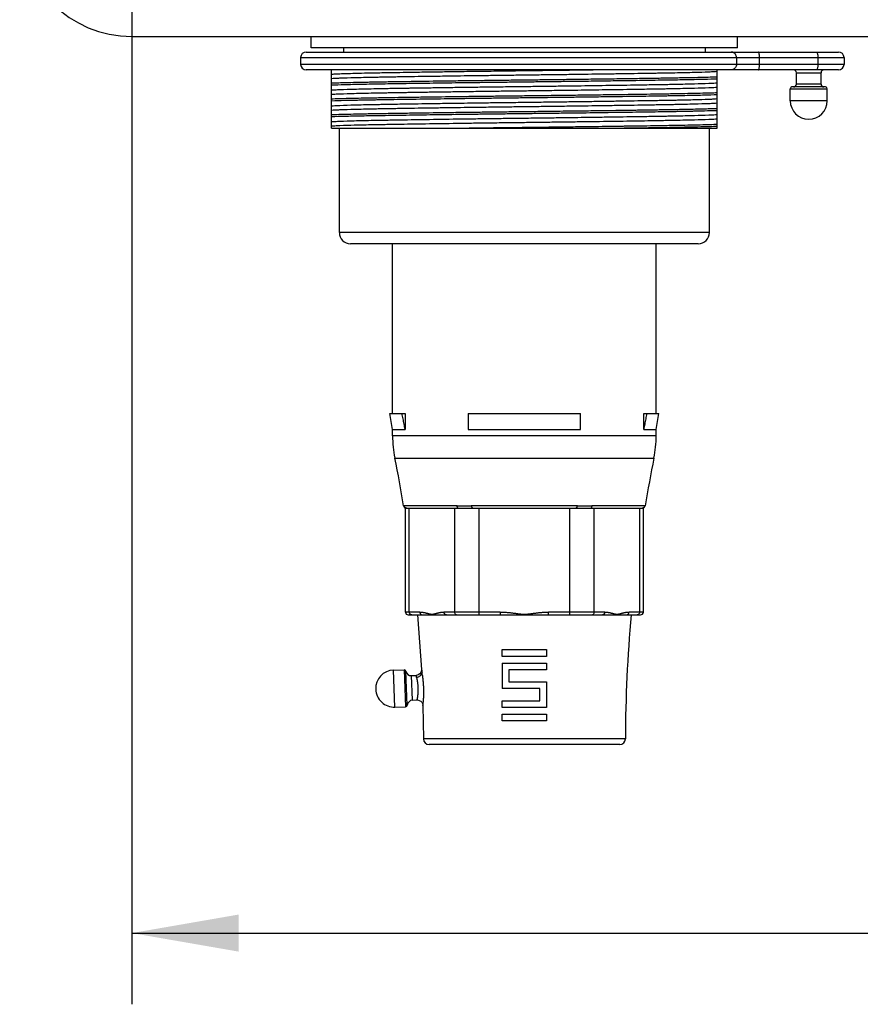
# Model space of a CAD drawing. Header units: inches. Extents: x 0 to 34, y 0 to 22.
# Tile 29 of 40: x 18.6 to 20, y 12 to 13.8. Entities that reach past the tile are written whole.
import ezdxf

# ---------------------------------------------------------------- set-up
doc = ezdxf.new("R2010")
doc.units = ezdxf.units.IN
doc.header["$LTSCALE"] = 1.87
doc.header["$MEASUREMENT"] = 0
doc.layers.get('0').update_dxf_attribs({"linetype": 'CONTINUOUS'})
doc.layers.add('DIMENSIONS', color=7, linetype='CONTINUOUS')
doc.styles.get("Standard").update_dxf_attribs({"font": 'txt', "width": 0.8})
doc.dimstyles.new('DIMSTYLE_1', dxfattribs={"dimtxt": 0.125, "dimasz": 0.1875, "dimexe": 0.18, "dimexo": 0.0625, "dimgap": 0.09, "dimtad": 0, "dimtih": 1, "dimtoh": 1, "dimdec": 3, "dimlfac": 2, "dimzin": 4, "dimdsep": 46, "dimtxsty": 'STANDARD', "dimblk": '_FILLED', "dimblk1": '_FILLED', "dimblk2": '_FILLED', "dimcen": 0.09, "dimadec": 0, "dimazin": 0, "dimtp": 0.01, "dimtm": 0.01, "dimtfac": 1, "dimtdec": 3, "dimtofl": 0, "dimtmove": 0, "dimatfit": 3, "dimldrblk": '_FILLED', "dimfxl": 1, "dimtolj": 1, "dimtzin": 4, "dimarcsym": 0})

# ---------------------------------------------------------------- blocks, each defined once
blk = doc.blocks.new('_FILLED')
at = {"color": 0, "linetype": 'BYBLOCK'}
blk.add_solid([(0, 0), (-1, 0.1736), (-1, -0.1736)], dxfattribs=at)
blk = doc.blocks.new('*D16')
at = {"layer": 'DIMENSIONS', "color": 2, "linetype": 'CONTINUOUS'}
for p, q in [((18.7559, 14.0256), (18.7559, 12.0413)), ((25.4488, 14.0256), (25.4488, 12.0413)), ((18.7559, 12.1663), (21.4774, 12.1663)), ((25.4488, 12.1663), (22.7274, 12.1663))]:
    blk.add_line(p, q, dxfattribs=at)
at = {"layer": 'DIMENSIONS', "color": 2, "linetype": 'CONTINUOUS', "xscale": 0.1875, "yscale": 0.1875, "zscale": 0.1875, "rotation": 180}
blk.add_blockref('_FILLED', (18.7559, 12.1663), dxfattribs=at)
at = {"layer": 'DIMENSIONS', "color": 2, "linetype": 'CONTINUOUS', "xscale": 0.1875, "yscale": 0.1875, "zscale": 0.1875}
blk.add_blockref('_FILLED', (25.4488, 12.1663), dxfattribs=at)
at = {"layer": 'DIMENSIONS', "color": 2, "linetype": 'CONTINUOUS', "width": 0.8}
for s, p in [('[', (22.1649, 12.1038)), (']', (22.5649, 12.1038)), ('13.39', (21.5399, 12.1038)), ('340', (22.2649, 12.1038))]:
    blk.add_text(s, height=0.125, dxfattribs=at).set_placement(p)

msp = doc.modelspace()

# ---------------------------------------------------------------- linework, layer by layer
at = {"color": 7, "linetype": 'CONTINUOUS'}
for p, q in [((18.75592, 13.74015), (25.44883, 13.74015)), ((19.07088, 13.72046), (19.07088, 13.74015)), ((19.81891, 13.72046), (19.81891, 13.74015)), ((19.06202, 13.71296), (19.99608, 13.71296)), ((19.81891, 13.72046), (19.07088, 13.72046)), ((19.12748, 13.72046), (19.12748, 13.71296)), ((19.76232, 13.72046), (19.76232, 13.71296)), ((19.05218, 13.70312), (19.05218, 13.69131)), ((19.05218, 13.70312), (20.00592, 13.70312)), ((20.00592, 13.69131), (19.05218, 13.69131)), ((19.81703, 13.70312), (19.81703, 13.69131)), ((19.85771, 13.69131), (19.85771, 13.70312)), ((19.95996, 13.70312), (19.95996, 13.69131)), ((20.00592, 13.70312), (20.00592, 13.69131)), ((19.99608, 13.68147), (19.06202, 13.68147)), ((19.10631, 13.5791), (19.10631, 13.68147)), ((19.78348, 13.5791), (19.78348, 13.68147)), ((19.92226, 13.67654), (19.96557, 13.67654)), ((19.92226, 13.65646), (19.92226, 13.67654)), ((19.96557, 13.65646), (19.96557, 13.67654)), ((19.96557, 13.65646), (19.92226, 13.65646)), ((19.91143, 13.64859), (19.97639, 13.64859)), ((19.91143, 13.62733), (19.91143, 13.64859)), ((19.97344, 13.65154), (19.91438, 13.65154)), ((19.97639, 13.62733), (19.97639, 13.64859)), ((19.97639, 13.62733), (19.91143, 13.62733)), ((19.10631, 13.5791), (19.78348, 13.5791)), ((19.12009, 13.39603), (19.12009, 13.5791)), ((19.7697, 13.39603), (19.7697, 13.5791)), ((19.7697, 13.39603), (19.12009, 13.39603)), ((19.75001, 13.37635), (19.13978, 13.37635)), ((19.2136, 13.07812), (19.2136, 13.37635)), ((19.6762, 13.07812), (19.6762, 13.37635)), ((19.2136, 13.05021), (19.20868, 13.07812)), ((19.20868, 13.07812), (19.23558, 13.07812)), ((19.23558, 13.07812), (19.23558, 13.05021)), ((19.34647, 13.07812), (19.54332, 13.07812)), ((19.34647, 13.07812), (19.34647, 13.05021)), ((19.54332, 13.05021), (19.54332, 13.07812)), ((19.65421, 13.07812), (19.68112, 13.07812)), ((19.65421, 13.05021), (19.65421, 13.07812)), ((19.6762, 13.05021), (19.68112, 13.07812)), ((19.2136, 13.05021), (19.23558, 13.05021)), ((19.2136, 13.03911), (19.2136, 13.05021)), ((19.34647, 13.05021), (19.54332, 13.05021)), ((19.65421, 13.05021), (19.6762, 13.05021)), ((19.6762, 13.03911), (19.6762, 13.05021)), ((19.6762, 13.03911), (19.2136, 13.03911)), ((19.21749, 13.00015), (19.6723, 13.00015)), ((19.32603, 12.91658), (19.23346, 12.91658)), ((19.23612, 12.91241), (19.65367, 12.91241)), ((19.23612, 12.72991), (19.23612, 12.91241)), ((19.24282, 12.72991), (19.24282, 12.91241)), ((19.32221, 12.91241), (19.32221, 12.72991)), ((19.53747, 12.91658), (19.35232, 12.91658)), ((19.36551, 12.72491), (19.36551, 12.91241)), ((19.52428, 12.91241), (19.52428, 12.72491)), ((19.65634, 12.91658), (19.56376, 12.91658)), ((19.56758, 12.72991), (19.56758, 12.91241)), ((19.64697, 12.91241), (19.64697, 12.72991)), ((19.65367, 12.72991), (19.65367, 12.91241)), ((19.26129, 12.72991), (19.23612, 12.72991)), ((19.24112, 12.72491), (19.64867, 12.72491)), ((19.25752, 12.72491), (19.26433, 12.62889)), ((19.40245, 12.72991), (19.30374, 12.72991)), ((19.40245, 12.72991), (19.40245, 12.72491)), ((19.58605, 12.72991), (19.48735, 12.72991)), ((19.48735, 12.72491), (19.48735, 12.72991)), ((19.65367, 12.72991), (19.6285, 12.72991)), ((19.40583, 12.66385), (19.48396, 12.66385)), ((19.40583, 12.65204), (19.40583, 12.66385)), ((19.48396, 12.65204), (19.40583, 12.65204)), ((19.48396, 12.66385), (19.48396, 12.65204)), ((19.40583, 12.64022), (19.48396, 12.64022)), ((19.40583, 12.64022), (19.40583, 12.59544)), ((19.48396, 12.64022), (19.48396, 12.62841)), ((19.21518, 12.62794), (19.23392, 12.62868)), ((19.21774, 12.56299), (19.21518, 12.62794)), ((19.23392, 12.62868), (19.23648, 12.56373)), ((19.2393, 12.56637), (19.23694, 12.62627)), ((19.247, 12.61824), (19.25488, 12.61855)), ((19.2487, 12.57517), (19.247, 12.61824)), ((19.26424, 12.62697), (19.26328, 12.62394)), ((19.26433, 12.62889), (19.26424, 12.62697)), ((19.48396, 12.62841), (19.41764, 12.62841)), ((19.41764, 12.62841), (19.41764, 12.60725)), ((19.41764, 12.60725), (19.48396, 12.60725)), ((19.48396, 12.60725), (19.48396, 12.56247)), ((19.47215, 12.59544), (19.40583, 12.59544)), ((19.47215, 12.57428), (19.47215, 12.59544)), ((19.2487, 12.57517), (19.25658, 12.57548)), ((19.26681, 12.56591), (19.26771, 12.50721)), ((19.40583, 12.57428), (19.47215, 12.57428)), ((19.40583, 12.56247), (19.40583, 12.57428)), ((19.21774, 12.56299), (19.23648, 12.56373)), ((19.48396, 12.56247), (19.40583, 12.56247)), ((19.40583, 12.55066), (19.48396, 12.55066)), ((19.40583, 12.53885), (19.40583, 12.55066)), ((19.48396, 12.55066), (19.48396, 12.53885)), ((19.48396, 12.53885), (19.40583, 12.53885)), ((19.62208, 12.50721), (19.26771, 12.50721)), ((19.61224, 12.49741), (19.27755, 12.49741))]:
    msp.add_line(p, q, dxfattribs=at)
for points in [[(19.23296, 12.91626), (19.23341, 12.91487), (19.23461, 12.91332), (19.23612, 12.91241)], [(19.65367, 12.91241), (19.65518, 12.91332), (19.65638, 12.91487), (19.65683, 12.91626)], [(19.26328, 12.62394), (19.26134, 12.62131), (19.25869, 12.61948), (19.25577, 12.61862), (19.25488, 12.61855)], [(19.25658, 12.57548), (19.25747, 12.57547), (19.26044, 12.57485), (19.26323, 12.57324), (19.26536, 12.57078), (19.26656, 12.56784), (19.26681, 12.56591)]]:
    msp.add_lwpolyline(points, dxfattribs=at)
for centre, radius, start, end in [((18.75592, 13.937), 0.19685, 180, 270), ((19.06202, 13.70312), 0.00984, 90, 180), ((19.99608, 13.70312), 0.00984, 0, 90), ((19.06202, 13.69131), 0.00984, 180, 270), ((19.99608, 13.69131), 0.00984, 270, 360), ((19.91734, 13.67654), 0.00492, 0, 90), ((19.97049, 13.67654), 0.00492, 90, 180), ((19.91734, 13.65646), 0.00492, 270, 360), ((19.97049, 13.65646), 0.00492, 180, 270), ((19.91438, 13.64859), 0.00295, 90, 180), ((19.97344, 13.64859), 0.00295, 0, 90), ((19.94391, 13.62733), 0.03248, 180, 360), ((19.13978, 13.39603), 0.01969, 180, 270), ((19.75001, 13.39603), 0.01969, 270, 360), ((19.41045, 13.03911), 0.19685, 180, 191.41369), ((19.47935, 13.03911), 0.19685, 348.58631, 360), ((16.72724, 12.49741), 2.54049, 9.4897, 11.41369), ((22.16255, 12.49741), 2.54049, 168.58631, 170.5103), ((19.24112, 12.72991), 0.005, 180, 270), ((22.16255, 12.49741), 2.54049, 174.8623, 179.77888), ((19.64867, 12.72991), 0.005, 270, 360), ((19.21646, 12.59549), 0.03248, 92.25589, 182.25589), ((19.23404, 12.62573), 0.00295, 10.54773, 92.25589), ((19.24661, 12.62807), 0.00984, 190.54773, 272.25589), ((19.21646, 12.59545), 0.03248, 182.25589, 272.25589), ((19.23636, 12.56668), 0.00295, 272.25589, 353.96404), ((19.24909, 12.56534), 0.00984, 92.25589, 173.96404), ((19.27755, 12.50725), 0.00984, 180.22112, 270), ((19.61224, 12.50725), 0.00984, 270, 359.77888)]:
    msp.add_arc(centre, radius, start, end, dxfattribs=at)
for points, knots in [([(19.81703, 13.70312), (19.81703, 13.70414), (19.81672, 13.7062), (19.81539, 13.70898), (19.8133, 13.7112), (19.81065, 13.71263), (19.80868, 13.71296), (19.8077, 13.71296)], [0, 0, 0, 0, 0.2050883, 0.4082617, 0.6082979, 0.8051469, 1, 1, 1, 1]), ([(19.85771, 13.70312), (19.85771, 13.70413), (19.85763, 13.70607), (19.8573, 13.70874), (19.85676, 13.71089), (19.85619, 13.71234), (19.85547, 13.71296), (19.85516, 13.71296)], [0, 0, 0, 0, 0.288488, 0.5507697, 0.7639307, 0.9125361, 1, 1, 1, 1]), ([(19.95741, 13.71296), (19.95772, 13.71296), (19.95845, 13.71234), (19.95902, 13.71089), (19.95956, 13.70874), (19.95988, 13.70607), (19.95996, 13.70413), (19.95996, 13.70312)], [0, 0, 0, 0, 0.0874639, 0.2360693, 0.4492303, 0.711512, 1, 1, 1, 1]), ([(19.81703, 13.69131), (19.81703, 13.69028), (19.81672, 13.68823), (19.81539, 13.68545), (19.8133, 13.68323), (19.81065, 13.6818), (19.80868, 13.68147), (19.8077, 13.68147)], [0, 0, 0, 0, 0.2050883, 0.4082617, 0.6082979, 0.8051469, 1, 1, 1, 1]), ([(19.85516, 13.68147), (19.85547, 13.68147), (19.85619, 13.68209), (19.85676, 13.68354), (19.8573, 13.68569), (19.85763, 13.68835), (19.85771, 13.69029), (19.85771, 13.69131)], [0, 0, 0, 0, 0.0874639, 0.2360693, 0.4492303, 0.711512, 1, 1, 1, 1]), ([(19.95996, 13.69131), (19.95996, 13.69029), (19.95988, 13.68835), (19.95956, 13.68569), (19.95902, 13.68354), (19.95845, 13.68209), (19.95772, 13.68147), (19.95741, 13.68147)], [0, 0, 0, 0, 0.288488, 0.5507697, 0.7639307, 0.9125361, 1, 1, 1, 1]), ([(19.2382, 13.67687), (19.2303, 13.67674), (19.21785, 13.67654), (19.2011, 13.67625), (19.18436, 13.67595), (19.16533, 13.67556), (19.14505, 13.67507), (19.12849, 13.67457), (19.116, 13.67408), (19.10906, 13.67371), (19.10631, 13.67348)], [0, 0, 0, 0, 0.1797937, 0.2830037, 0.3808465, 0.5606599, 0.7156568, 0.8421326, 0.9373369, 1, 1, 1, 1]), ([(19.29726, 13.67777), (19.29044, 13.67767), (19.27275, 13.67741), (19.25307, 13.67711), (19.2402, 13.6769), (19.2382, 13.67687)], [0, 0, 0, 0, 0.3461959, 0.8987771, 1, 1, 1, 1]), ([(19.35139, 13.67854), (19.35046, 13.67853), (19.33727, 13.67834), (19.31923, 13.67809), (19.30212, 13.67784), (19.29726, 13.67777)], [0, 0, 0, 0, 0.0517147, 0.7307168, 1, 1, 1, 1]), ([(19.5384, 13.68096), (19.53827, 13.68095), (19.52553, 13.68078), (19.50012, 13.68044), (19.46855, 13.68004), (19.44329, 13.67973), (19.41802, 13.67942), (19.38739, 13.67902), (19.36305, 13.6787), (19.35139, 13.67854)], [0, 0, 0, 0, 0.0021151, 0.2043474, 0.4076734, 0.5085523, 0.6095876, 0.8129992, 1, 1, 1, 1]), ([(19.35139, 13.6716), (19.35284, 13.67162), (19.36418, 13.67177), (19.38546, 13.67205), (19.41025, 13.67237), (19.43008, 13.67262), (19.44489, 13.6728), (19.45971, 13.67299), (19.47954, 13.67324), (19.50433, 13.67355), (19.52561, 13.67384), (19.53695, 13.67399), (19.5384, 13.67401)], [0, 0, 0, 0, 0.0233015, 0.181881, 0.3413985, 0.4209212, 0.4999856, 0.5790592, 0.6585902, 0.818121, 0.9767093, 1, 1, 1, 1]), ([(19.5384, 13.67401), (19.54666, 13.67413), (19.56306, 13.67435), (19.57946, 13.67459), (19.58761, 13.67471)], [0, 0, 0, 0, 0.5032473, 1, 1, 1, 1]), ([(19.59253, 13.67478), (19.60116, 13.6749), (19.61827, 13.67516), (19.63796, 13.67546), (19.64902, 13.67564), (19.65159, 13.67568)], [0, 0, 0, 0, 0.4380696, 0.8694773, 1, 1, 1, 1]), ([(19.65159, 13.67568), (19.65692, 13.67577), (19.66594, 13.67591), (19.6785, 13.67612), (19.68912, 13.67631), (19.69928, 13.67649), (19.71197, 13.67673), (19.72664, 13.67704), (19.74646, 13.67753), (19.76315, 13.67802), (19.7765, 13.67861), (19.78145, 13.6789), (19.78348, 13.67907)], [0, 0, 0, 0, 0.1211188, 0.2052907, 0.2855326, 0.3625485, 0.436501, 0.5740977, 0.6962275, 0.8872479, 0.9537033, 1, 1, 1, 1]), ([(19.10631, 13.66654), (19.10834, 13.66671), (19.1133, 13.667), (19.12664, 13.66759), (19.14333, 13.66808), (19.16315, 13.66857), (19.17782, 13.66888), (19.19051, 13.66912), (19.20067, 13.6693), (19.21129, 13.66948), (19.22385, 13.66969), (19.23288, 13.66984), (19.2382, 13.66993)], [0, 0, 0, 0, 0.0463029, 0.1127617, 0.3037827, 0.4259065, 0.5634913, 0.6374355, 0.7144413, 0.7946879, 0.8788678, 1, 1, 1, 1]), ([(19.10631, 13.65868), (19.11488, 13.659), (19.12909, 13.65941), (19.14964, 13.65989), (19.16502, 13.66019), (19.17832, 13.66044), (19.18898, 13.66062), (19.20012, 13.6608), (19.21598, 13.66105), (19.23704, 13.66138), (19.27353, 13.66192), (19.31185, 13.66245), (19.34127, 13.66284), (19.35139, 13.66297)], [0, 0, 0, 0, 0.10496, 0.1738987, 0.2515587, 0.2932945, 0.3367571, 0.3820476, 0.4295568, 0.5308928, 0.63988, 0.8761572, 1, 1, 1, 1]), ([(19.10631, 13.65522), (19.11389, 13.6555), (19.1262, 13.65586), (19.14381, 13.65629), (19.15963, 13.65662), (19.17378, 13.65689), (19.18581, 13.6571), (19.19879, 13.65732), (19.21597, 13.65759), (19.24586, 13.65805), (19.28626, 13.65863), (19.32431, 13.65915), (19.34648, 13.65944), (19.35139, 13.65951)], [0, 0, 0, 0, 0.0927927, 0.1507232, 0.2155318, 0.2864748, 0.3239922, 0.3627922, 0.4453212, 0.5342367, 0.7286721, 0.9398406, 1, 1, 1, 1]), ([(19.2382, 13.66993), (19.24077, 13.66997), (19.25183, 13.67014), (19.27152, 13.67045), (19.28864, 13.6707), (19.29726, 13.67083)], [0, 0, 0, 0, 0.1305256, 0.5619594, 1, 1, 1, 1]), ([(19.29726, 13.67083), (19.30705, 13.67097), (19.32509, 13.67123), (19.34314, 13.67148), (19.35139, 13.6716)], [0, 0, 0, 0, 0.5425539, 1, 1, 1, 1]), ([(19.35139, 13.66297), (19.36181, 13.66311), (19.38266, 13.66337), (19.4087, 13.66369), (19.42948, 13.66394), (19.44501, 13.66412), (19.46054, 13.6643), (19.48133, 13.66455), (19.50729, 13.66487), (19.52806, 13.66514), (19.5384, 13.66527)], [0, 0, 0, 0, 0.1671655, 0.3343785, 0.4177359, 0.5006117, 0.5834959, 0.6668585, 0.8340712, 1, 1, 1, 1]), ([(19.35139, 13.65951), (19.35542, 13.65956), (19.36851, 13.65973), (19.39067, 13.66), (19.41332, 13.66028), (19.43141, 13.6605), (19.44492, 13.66066), (19.45843, 13.66081), (19.47652, 13.66103), (19.49917, 13.66131), (19.52131, 13.66159), (19.53438, 13.66175), (19.5384, 13.66181)], [0, 0, 0, 0, 0.06469, 0.2099065, 0.3554786, 0.4279948, 0.5001245, 0.5722522, 0.6447662, 0.7903333, 0.9355443, 1, 1, 1, 1]), ([(19.5384, 13.66527), (19.54859, 13.6654), (19.565, 13.66562), (19.5814, 13.66584), (19.58761, 13.66593)], [0, 0, 0, 0, 0.6213142, 1, 1, 1, 1]), ([(19.5384, 13.66181), (19.54333, 13.66187), (19.55973, 13.66208), (19.57614, 13.6623), (19.58761, 13.66246)], [0, 0, 0, 0, 0.3004836, 1, 1, 1, 1]), ([(19.58761, 13.66593), (19.6007, 13.66611), (19.62268, 13.66642), (19.65294, 13.66686), (19.67399, 13.66719), (19.68984, 13.66744), (19.70097, 13.66762), (19.71162, 13.66781), (19.72492, 13.66805), (19.74029, 13.66836), (19.76079, 13.66884), (19.77495, 13.66924), (19.78348, 13.66956)], [0, 0, 0, 0, 0.2004029, 0.3367053, 0.4634251, 0.5228297, 0.5794592, 0.6338103, 0.6859978, 0.7830927, 0.8692651, 1, 1, 1, 1]), ([(19.58761, 13.66246), (19.59339, 13.66254), (19.61505, 13.66284), (19.64397, 13.66326), (19.67386, 13.66372), (19.69104, 13.664), (19.70401, 13.66421), (19.71604, 13.66442), (19.73019, 13.66469), (19.74601, 13.66502), (19.76361, 13.66545), (19.77591, 13.66581), (19.78348, 13.66609)], [0, 0, 0, 0, 0.0884665, 0.3317346, 0.4429797, 0.5462332, 0.5947746, 0.6417099, 0.7304605, 0.8115354, 0.8840038, 1, 1, 1, 1]), ([(19.65159, 13.65485), (19.64902, 13.65481), (19.63796, 13.65463), (19.61827, 13.65433), (19.60116, 13.65407), (19.59253, 13.65394)], [0, 0, 0, 0, 0.1305268, 0.5619667, 1, 1, 1, 1]), ([(19.78348, 13.65823), (19.78145, 13.65807), (19.7765, 13.65777), (19.76315, 13.65718), (19.74646, 13.65669), (19.72664, 13.65621), (19.71197, 13.6559), (19.69929, 13.65566), (19.68912, 13.65547), (19.6785, 13.65529), (19.66594, 13.65508), (19.65692, 13.65493), (19.65159, 13.65485)], [0, 0, 0, 0, 0.0463012, 0.1127612, 0.303783, 0.4259058, 0.5634883, 0.6374308, 0.7144346, 0.7946825, 0.8788646, 1, 1, 1, 1]), ([(19.2382, 13.64909), (19.23288, 13.64901), (19.22385, 13.64886), (19.21129, 13.64865), (19.20068, 13.64847), (19.19051, 13.64829), (19.17782, 13.64804), (19.16315, 13.64773), (19.14333, 13.64725), (19.12664, 13.64676), (19.11329, 13.64617), (19.10834, 13.64587), (19.10631, 13.64571)], [0, 0, 0, 0, 0.1211153, 0.2052853, 0.2855261, 0.3625442, 0.4364987, 0.574098, 0.6962292, 0.8872494, 0.9537039, 1, 1, 1, 1]), ([(19.10631, 13.63877), (19.10834, 13.63893), (19.1133, 13.63923), (19.12664, 13.63982), (19.14333, 13.64031), (19.16315, 13.64079), (19.17782, 13.6411), (19.19051, 13.64134), (19.20067, 13.64153), (19.21129, 13.64171), (19.22385, 13.64192), (19.23288, 13.64207), (19.2382, 13.64215)], [0, 0, 0, 0, 0.0463029, 0.1127617, 0.3037827, 0.4259065, 0.5634913, 0.6374355, 0.7144413, 0.7946879, 0.8788678, 1, 1, 1, 1]), ([(19.29726, 13.65), (19.28863, 13.64987), (19.27152, 13.64962), (19.25183, 13.64931), (19.24077, 13.64913), (19.2382, 13.64909)], [0, 0, 0, 0, 0.4380758, 0.8694774, 1, 1, 1, 1]), ([(19.2382, 13.64215), (19.24077, 13.64219), (19.25183, 13.64237), (19.27152, 13.64267), (19.28864, 13.64293), (19.29726, 13.64306)], [0, 0, 0, 0, 0.1305256, 0.5619594, 1, 1, 1, 1]), ([(19.35139, 13.65076), (19.34314, 13.65065), (19.32509, 13.6504), (19.30705, 13.65014), (19.29726, 13.65)], [0, 0, 0, 0, 0.4575084, 1, 1, 1, 1]), ([(19.29726, 13.64306), (19.30705, 13.6432), (19.32509, 13.64346), (19.34314, 13.64371), (19.35139, 13.64382)], [0, 0, 0, 0, 0.5425539, 1, 1, 1, 1]), ([(19.5384, 13.65318), (19.53695, 13.65316), (19.52561, 13.65301), (19.50433, 13.65272), (19.47954, 13.6524), (19.45971, 13.65215), (19.4449, 13.65197), (19.43008, 13.65179), (19.41025, 13.65154), (19.38546, 13.65122), (19.36418, 13.65094), (19.35284, 13.65078), (19.35139, 13.65076)], [0, 0, 0, 0, 0.0233041, 0.1818816, 0.3413959, 0.4209167, 0.4999789, 0.5790547, 0.6585876, 0.8181215, 0.9767117, 1, 1, 1, 1]), ([(19.35139, 13.64382), (19.35284, 13.64384), (19.36418, 13.64399), (19.38546, 13.64428), (19.41025, 13.6446), (19.43008, 13.64485), (19.44489, 13.64503), (19.45971, 13.64521), (19.47954, 13.64546), (19.50433, 13.64578), (19.52561, 13.64606), (19.53695, 13.64622), (19.5384, 13.64624)], [0, 0, 0, 0, 0.0233015, 0.181881, 0.3413985, 0.4209212, 0.4999856, 0.5790592, 0.6585902, 0.818121, 0.9767093, 1, 1, 1, 1]), ([(19.35139, 13.63519), (19.36181, 13.63533), (19.38266, 13.63559), (19.4087, 13.63591), (19.42948, 13.63616), (19.44501, 13.63635), (19.46054, 13.63653), (19.48133, 13.63678), (19.50729, 13.6371), (19.52806, 13.63736), (19.5384, 13.63749)], [0, 0, 0, 0, 0.1671655, 0.3343785, 0.4177359, 0.5006117, 0.5834959, 0.6668585, 0.8340712, 1, 1, 1, 1]), ([(19.58761, 13.65387), (19.57946, 13.65375), (19.56306, 13.65352), (19.54665, 13.65329), (19.5384, 13.65318)], [0, 0, 0, 0, 0.4968223, 1, 1, 1, 1]), ([(19.5384, 13.64624), (19.54666, 13.64635), (19.56306, 13.64658), (19.57946, 13.64681), (19.58761, 13.64693)], [0, 0, 0, 0, 0.5032473, 1, 1, 1, 1]), ([(19.5384, 13.63749), (19.54859, 13.63763), (19.565, 13.63784), (19.5814, 13.63807), (19.58761, 13.63815)], [0, 0, 0, 0, 0.6213142, 1, 1, 1, 1]), ([(19.58761, 13.63815), (19.6007, 13.63833), (19.62268, 13.63864), (19.65294, 13.63909), (19.67399, 13.63941), (19.68984, 13.63967), (19.70097, 13.63985), (19.71162, 13.64003), (19.72492, 13.64027), (19.74029, 13.64058), (19.76079, 13.64106), (19.77495, 13.64146), (19.78348, 13.64178)], [0, 0, 0, 0, 0.2004029, 0.3367053, 0.4634251, 0.5228297, 0.5794592, 0.6338103, 0.6859978, 0.7830927, 0.8692651, 1, 1, 1, 1]), ([(19.58761, 13.63469), (19.59339, 13.63477), (19.61505, 13.63507), (19.64397, 13.63549), (19.67386, 13.63595), (19.69104, 13.63622), (19.70401, 13.63643), (19.71604, 13.63664), (19.73019, 13.63691), (19.74601, 13.63725), (19.76361, 13.63768), (19.77591, 13.63803), (19.78348, 13.63832)], [0, 0, 0, 0, 0.0884665, 0.3317346, 0.4429797, 0.5462332, 0.5947746, 0.6417099, 0.7304605, 0.8115354, 0.8840038, 1, 1, 1, 1]), ([(19.59253, 13.647), (19.60116, 13.64713), (19.61827, 13.64738), (19.63796, 13.64769), (19.64902, 13.64787), (19.65159, 13.64791)], [0, 0, 0, 0, 0.4380696, 0.8694773, 1, 1, 1, 1]), ([(19.65159, 13.64791), (19.65692, 13.64799), (19.66594, 13.64814), (19.6785, 13.64835), (19.68912, 13.64853), (19.69928, 13.64871), (19.71197, 13.64896), (19.72664, 13.64927), (19.74646, 13.64975), (19.76315, 13.65024), (19.7765, 13.65083), (19.78145, 13.65113), (19.78348, 13.65129)], [0, 0, 0, 0, 0.1211188, 0.2052907, 0.2855326, 0.3625484, 0.436501, 0.5740977, 0.6962275, 0.8872478, 0.9537032, 1, 1, 1, 1]), ([(19.10631, 13.63091), (19.11488, 13.63123), (19.12909, 13.63163), (19.14964, 13.63211), (19.16502, 13.63242), (19.17832, 13.63266), (19.18898, 13.63284), (19.20012, 13.63303), (19.21598, 13.63328), (19.23704, 13.6336), (19.27353, 13.63414), (19.31185, 13.63468), (19.34127, 13.63506), (19.35139, 13.63519)], [0, 0, 0, 0, 0.10496, 0.1738987, 0.2515587, 0.2932945, 0.3367571, 0.3820476, 0.4295568, 0.5308928, 0.63988, 0.8761572, 1, 1, 1, 1]), ([(19.10631, 13.62744), (19.11389, 13.62773), (19.1262, 13.62808), (19.14054, 13.62843), (19.14729, 13.62858), (19.14932, 13.62863)], [0, 0, 0, 0, 0.5287006, 0.8587681, 1, 1, 1, 1]), ([(19.2382, 13.62132), (19.23288, 13.62123), (19.22385, 13.62109), (19.21129, 13.62088), (19.20068, 13.62069), (19.19051, 13.62051), (19.17782, 13.62027), (19.16315, 13.61996), (19.14333, 13.61947), (19.12664, 13.61898), (19.11329, 13.61839), (19.10834, 13.6181), (19.10631, 13.61793)], [0, 0, 0, 0, 0.1211153, 0.2052853, 0.2855261, 0.3625442, 0.4364987, 0.574098, 0.6962292, 0.8872494, 0.9537039, 1, 1, 1, 1]), ([(19.14932, 13.62863), (19.15259, 13.6287), (19.16013, 13.62886), (19.16767, 13.629), (19.17195, 13.62908)], [0, 0, 0, 0, 0.4333872, 1, 1, 1, 1]), ([(19.17195, 13.62908), (19.17347, 13.62911), (19.17806, 13.62919), (19.18581, 13.62933), (19.19879, 13.62954), (19.21597, 13.62981), (19.24586, 13.63027), (19.28626, 13.63086), (19.32431, 13.63138), (19.34648, 13.63167), (19.35139, 13.63173)], [0, 0, 0, 0, 0.0254314, 0.0766745, 0.1296695, 0.2423918, 0.363837, 0.6294067, 0.9178313, 1, 1, 1, 1]), ([(19.29726, 13.62222), (19.28863, 13.6221), (19.27152, 13.62184), (19.25183, 13.62154), (19.24077, 13.62136), (19.2382, 13.62132)], [0, 0, 0, 0, 0.4380758, 0.8694774, 1, 1, 1, 1]), ([(19.35139, 13.62299), (19.34314, 13.62287), (19.32509, 13.62262), (19.30705, 13.62236), (19.29726, 13.62222)], [0, 0, 0, 0, 0.4575084, 1, 1, 1, 1]), ([(19.35139, 13.63173), (19.35542, 13.63178), (19.36851, 13.63195), (19.39067, 13.63223), (19.41332, 13.63251), (19.43141, 13.63272), (19.44492, 13.63288), (19.45843, 13.63304), (19.47652, 13.63325), (19.49917, 13.63353), (19.52131, 13.63381), (19.53438, 13.63398), (19.5384, 13.63403)], [0, 0, 0, 0, 0.06469, 0.2099065, 0.3554786, 0.4279948, 0.5001245, 0.5722522, 0.6447662, 0.7903333, 0.9355443, 1, 1, 1, 1]), ([(19.5384, 13.6254), (19.53695, 13.62538), (19.52561, 13.62523), (19.50433, 13.62495), (19.47954, 13.62463), (19.45971, 13.62438), (19.4449, 13.6242), (19.43008, 13.62401), (19.41025, 13.62376), (19.38546, 13.62345), (19.36418, 13.62316), (19.35284, 13.62301), (19.35139, 13.62299)], [0, 0, 0, 0, 0.0233041, 0.1818816, 0.3413959, 0.4209167, 0.4999789, 0.5790547, 0.6585876, 0.8181215, 0.9767117, 1, 1, 1, 1]), ([(19.5384, 13.63403), (19.54333, 13.63409), (19.55973, 13.63431), (19.57614, 13.63453), (19.58761, 13.63469)], [0, 0, 0, 0, 0.3004836, 1, 1, 1, 1]), ([(19.59253, 13.62617), (19.58274, 13.62603), (19.5647, 13.62577), (19.54665, 13.62552), (19.5384, 13.6254)], [0, 0, 0, 0, 0.5425662, 1, 1, 1, 1]), ([(19.65159, 13.62707), (19.64902, 13.62703), (19.63796, 13.62686), (19.61827, 13.62655), (19.60116, 13.6263), (19.59253, 13.62617)], [0, 0, 0, 0, 0.1305268, 0.5619667, 1, 1, 1, 1]), ([(19.59253, 13.61923), (19.60116, 13.61935), (19.61827, 13.61961), (19.63796, 13.61991), (19.64902, 13.62009), (19.65159, 13.62013)], [0, 0, 0, 0, 0.4380696, 0.8694773, 1, 1, 1, 1]), ([(19.71783, 13.62825), (19.71495, 13.62819), (19.70881, 13.62806), (19.69929, 13.62788), (19.68912, 13.6277), (19.6785, 13.62752), (19.66594, 13.62731), (19.65692, 13.62716), (19.65159, 13.62707)], [0, 0, 0, 0, 0.130682, 0.2779393, 0.4312931, 0.5911079, 0.7587574, 1, 1, 1, 1]), ([(19.65159, 13.62013), (19.65692, 13.62022), (19.66594, 13.62036), (19.6785, 13.62057), (19.68912, 13.62075), (19.69928, 13.62094), (19.71197, 13.62118), (19.72664, 13.62149), (19.74646, 13.62198), (19.76315, 13.62247), (19.7765, 13.62306), (19.78145, 13.62335), (19.78348, 13.62352)], [0, 0, 0, 0, 0.1211188, 0.2052907, 0.2855326, 0.3625484, 0.436501, 0.5740977, 0.6962275, 0.8872478, 0.9537032, 1, 1, 1, 1]), ([(19.74045, 13.62878), (19.73608, 13.62866), (19.72933, 13.6285), (19.72258, 13.62835), (19.7202, 13.6283)], [0, 0, 0, 0, 0.6483989, 1, 1, 1, 1]), ([(19.78348, 13.63046), (19.78145, 13.63029), (19.7765, 13.63), (19.76315, 13.62941), (19.75084, 13.62905), (19.74145, 13.6288), (19.74045, 13.62878)], [0, 0, 0, 0, 0.1418752, 0.3455207, 0.9308461, 1, 1, 1, 1]), ([(19.10631, 13.61099), (19.10834, 13.61116), (19.1133, 13.61145), (19.12664, 13.61204), (19.14333, 13.61253), (19.16315, 13.61302), (19.17782, 13.61333), (19.19051, 13.61357), (19.20067, 13.61375), (19.21129, 13.61393), (19.22385, 13.61414), (19.23288, 13.61429), (19.2382, 13.61438)], [0, 0, 0, 0, 0.0463029, 0.1127617, 0.3037827, 0.4259065, 0.5634913, 0.6374355, 0.7144413, 0.7946879, 0.8788678, 1, 1, 1, 1]), ([(19.10631, 13.60313), (19.11488, 13.60345), (19.12909, 13.60385), (19.14964, 13.60433), (19.16502, 13.60464), (19.17832, 13.60489), (19.18898, 13.60507), (19.20012, 13.60525), (19.21598, 13.6055), (19.23704, 13.60583), (19.27353, 13.60637), (19.31185, 13.6069), (19.34127, 13.60729), (19.35139, 13.60742)], [0, 0, 0, 0, 0.10496, 0.1738987, 0.2515587, 0.2932945, 0.3367571, 0.3820476, 0.4295568, 0.5308928, 0.63988, 0.8761572, 1, 1, 1, 1]), ([(19.10631, 13.59967), (19.11389, 13.59995), (19.1262, 13.60031), (19.14381, 13.60074), (19.15963, 13.60107), (19.17378, 13.60134), (19.18581, 13.60155), (19.19879, 13.60176), (19.21597, 13.60204), (19.24586, 13.6025), (19.28626, 13.60308), (19.32431, 13.6036), (19.34648, 13.60389), (19.35139, 13.60395)], [0, 0, 0, 0, 0.0927927, 0.1507232, 0.2155318, 0.2864748, 0.3239922, 0.3627922, 0.4453212, 0.5342367, 0.7286721, 0.9398406, 1, 1, 1, 1]), ([(19.2382, 13.61438), (19.24077, 13.61442), (19.25183, 13.61459), (19.27152, 13.6149), (19.28864, 13.61515), (19.29726, 13.61528)], [0, 0, 0, 0, 0.1305256, 0.5619594, 1, 1, 1, 1]), ([(19.29726, 13.61528), (19.30705, 13.61542), (19.32509, 13.61568), (19.34314, 13.61593), (19.35139, 13.61604)], [0, 0, 0, 0, 0.5425539, 1, 1, 1, 1]), ([(19.35139, 13.61604), (19.35284, 13.61606), (19.36418, 13.61622), (19.38546, 13.6165), (19.41025, 13.61682), (19.43008, 13.61707), (19.44489, 13.61725), (19.45971, 13.61744), (19.47954, 13.61768), (19.50433, 13.618), (19.52561, 13.61829), (19.53695, 13.61844), (19.5384, 13.61846)], [0, 0, 0, 0, 0.0233015, 0.181881, 0.3413985, 0.4209212, 0.4999856, 0.5790592, 0.6585902, 0.818121, 0.9767093, 1, 1, 1, 1]), ([(19.35139, 13.60742), (19.36181, 13.60755), (19.38266, 13.60782), (19.4087, 13.60814), (19.42948, 13.60839), (19.44501, 13.60857), (19.46054, 13.60875), (19.48133, 13.609), (19.50452, 13.60929), (19.52251, 13.60951), (19.53008, 13.60961)], [0, 0, 0, 0, 0.1749458, 0.3499415, 0.4371785, 0.5239115, 0.6106535, 0.6978959, 0.8728913, 1, 1, 1, 1]), ([(19.35139, 13.60395), (19.35542, 13.60401), (19.36851, 13.60417), (19.39067, 13.60445), (19.41332, 13.60473), (19.43141, 13.60495), (19.44492, 13.6051), (19.45843, 13.60526), (19.47652, 13.60548), (19.49917, 13.60576), (19.52131, 13.60603), (19.53438, 13.6062), (19.5384, 13.60625)], [0, 0, 0, 0, 0.06469, 0.2099065, 0.3554786, 0.4279948, 0.5001245, 0.5722522, 0.6447662, 0.7903333, 0.9355443, 1, 1, 1, 1]), ([(19.5384, 13.61846), (19.54666, 13.61857), (19.5647, 13.61883), (19.58274, 13.61908), (19.59253, 13.61923)], [0, 0, 0, 0, 0.457497, 1, 1, 1, 1]), ([(19.5384, 13.60972), (19.54859, 13.60985), (19.57808, 13.61024), (19.61647, 13.61077), (19.65294, 13.61131), (19.67399, 13.61164), (19.68984, 13.61189), (19.70097, 13.61207), (19.71162, 13.61225), (19.72492, 13.6125), (19.74029, 13.61281), (19.76079, 13.61329), (19.77495, 13.61369), (19.78348, 13.61401)], [0, 0, 0, 0, 0.1247523, 0.3609522, 0.4698867, 0.5711627, 0.6186396, 0.6638986, 0.7073367, 0.7490456, 0.826645, 0.8955151, 1, 1, 1, 1]), ([(19.5384, 13.60625), (19.54333, 13.60632), (19.56551, 13.60661), (19.60357, 13.60713), (19.64397, 13.60771), (19.67386, 13.60817), (19.69104, 13.60844), (19.70401, 13.60866), (19.71604, 13.60887), (19.72741, 13.60908), (19.73571, 13.60925), (19.73821, 13.60931)], [0, 0, 0, 0, 0.0740059, 0.3330155, 0.5714978, 0.6805543, 0.7817764, 0.8293629, 0.8753748, 0.9623794, 1, 1, 1, 1]), ([(19.78348, 13.60268), (19.78145, 13.60252), (19.7765, 13.60222), (19.76315, 13.60163), (19.74646, 13.60114), (19.72664, 13.60066), (19.71197, 13.60035), (19.69929, 13.6001), (19.68912, 13.59992), (19.6785, 13.59974), (19.66593, 13.59953), (19.65688, 13.59938), (19.65154, 13.5993)], [0, 0, 0, 0, 0.0462834, 0.1127178, 0.3036661, 0.425742, 0.5632716, 0.6371857, 0.7141598, 0.7943769, 0.8785266, 1, 1, 1, 1]), ([(19.73821, 13.60931), (19.741, 13.60937), (19.74852, 13.60953), (19.76361, 13.6099), (19.77591, 13.61026), (19.78348, 13.61054)], [0, 0, 0, 0, 0.1847143, 0.4982081, 1, 1, 1, 1]), ([(19.3514, 13.59521), (19.34314, 13.5951), (19.31647, 13.59473), (19.28131, 13.59422), (19.24651, 13.59368), (19.22642, 13.59335), (19.21129, 13.5931), (19.20068, 13.59292), (19.19051, 13.59274), (19.17782, 13.59249), (19.16315, 13.59218), (19.14333, 13.5917), (19.12664, 13.59121), (19.11329, 13.59062), (19.10834, 13.59032), (19.10631, 13.59016)], [0, 0, 0, 0, 0.101084, 0.3264263, 0.4303584, 0.5269874, 0.5722874, 0.6154727, 0.6569236, 0.6967256, 0.7707811, 0.8365116, 0.939318, 0.9750836, 1, 1, 1, 1]), ([(19.12006, 13.58397), (19.12043, 13.58398), (19.12919, 13.58434), (19.14333, 13.58476), (19.16315, 13.58524), (19.17782, 13.58555), (19.19051, 13.58579), (19.20067, 13.58598), (19.21129, 13.58616), (19.22642, 13.58641), (19.24651, 13.58674), (19.28131, 13.58727), (19.31792, 13.58781), (19.35593, 13.58833), (19.38546, 13.58873), (19.41025, 13.58905), (19.43008, 13.5893), (19.44489, 13.58948), (19.45971, 13.58966), (19.47954, 13.58991), (19.50433, 13.59023), (19.53387, 13.59062), (19.57187, 13.59115), (19.60848, 13.59168), (19.64328, 13.59222), (19.66337, 13.59254), (19.6785, 13.5928), (19.68912, 13.59298), (19.69928, 13.59316), (19.71197, 13.59341), (19.72664, 13.59371), (19.74646, 13.5942), (19.76315, 13.59469), (19.7765, 13.59528), (19.78145, 13.59557), (19.78348, 13.59574)], [0, 0, 0, 0, 0.0016754, 0.0396588, 0.0639425, 0.0913005, 0.1060038, 0.121316, 0.1372726, 0.1540113, 0.1897159, 0.2281178, 0.3113755, 0.3552667, 0.3999633, 0.4449242, 0.4673381, 0.4896229, 0.5119102, 0.5343265, 0.5792912, 0.6239902, 0.6678825, 0.7511386, 0.7895383, 0.8252399, 0.8419769, 0.8579325, 0.8732467, 0.8879517, 0.9153119, 0.9395967, 0.9775799, 0.9907942, 1, 1, 1, 1]), ([(19.53838, 13.59763), (19.53693, 13.59761), (19.5256, 13.59745), (19.50433, 13.59717), (19.47954, 13.59685), (19.45971, 13.5966), (19.4449, 13.59642), (19.43008, 13.59624), (19.41025, 13.59599), (19.38546, 13.59567), (19.36419, 13.59539), (19.35285, 13.59523), (19.3514, 13.59521)], [0, 0, 0, 0, 0.0231947, 0.1818004, 0.3413431, 0.420878, 0.4999544, 0.5790442, 0.6585913, 0.8181536, 0.9767721, 1, 1, 1, 1]), ([(19.5925, 13.59839), (19.58272, 13.59825), (19.56468, 13.59799), (19.54664, 13.59774), (19.53838, 13.59763)], [0, 0, 0, 0, 0.5420656, 1, 1, 1, 1]), ([(19.65154, 13.5993), (19.64899, 13.59926), (19.63794, 13.59908), (19.61826, 13.59877), (19.60113, 13.59852), (19.5925, 13.59839)], [0, 0, 0, 0, 0.129704, 0.5612662, 1, 1, 1, 1]), ([(19.61862, 13.58304), (19.62137, 13.58308), (19.63302, 13.58324), (19.65294, 13.58354), (19.67399, 13.58386), (19.68984, 13.58412), (19.70097, 13.5843), (19.71162, 13.58448), (19.72492, 13.58472), (19.74029, 13.58503), (19.76079, 13.58551), (19.77495, 13.58591), (19.78348, 13.58623)], [0, 0, 0, 0, 0.0500495, 0.2119818, 0.3625294, 0.4331043, 0.5003822, 0.5649533, 0.6269539, 0.7423063, 0.8446822, 1, 1, 1, 1]), ([(19.10631, 13.58321), (19.10834, 13.58338), (19.11293, 13.58365), (19.11751, 13.58386), (19.12006, 13.58397)], [0, 0, 0, 0, 0.4437856, 1, 1, 1, 1]), ([(19.3107, 13.5791), (19.31414, 13.57915), (19.32777, 13.57933), (19.35175, 13.57965), (19.38271, 13.58004), (19.4087, 13.58036), (19.42948, 13.58061), (19.44501, 13.58079), (19.46054, 13.58098), (19.48133, 13.58123), (19.50731, 13.58155), (19.53827, 13.58194), (19.57535, 13.58243), (19.60207, 13.5828), (19.61862, 13.58304)], [0, 0, 0, 0, 0.033588, 0.1327302, 0.2336883, 0.3352406, 0.3858655, 0.4361978, 0.4865354, 0.5371633, 0.6387155, 0.7396645, 0.8387887, 1, 1, 1, 1]), ([(19.58522, 13.5791), (19.60851, 13.57939), (19.65159, 13.57998), (19.71, 13.58096), (19.74821, 13.58177), (19.76663, 13.58227), (19.76972, 13.58236)], [0, 0, 0, 0, 0.3785904, 0.7005076, 0.9497391, 1, 1, 1, 1]), ([(19.23558, 13.05021), (19.23498, 13.05331), (19.23377, 13.05951), (19.23196, 13.06882), (19.23076, 13.07502), (19.23016, 13.07812)], [0, 0, 0, 0, 0.3334171, 0.6667504, 1, 1, 1, 1]), ([(19.65963, 13.07812), (19.65903, 13.07502), (19.65783, 13.06882), (19.65602, 13.05951), (19.65481, 13.05331), (19.65421, 13.05021)], [0, 0, 0, 0, 0.3332496, 0.6665829, 1, 1, 1, 1]), ([(19.23296, 12.91626), (19.23296, 12.91627), (19.23296, 12.91627), (19.23297, 12.91629), (19.23299, 12.91632), (19.23303, 12.91637), (19.2331, 12.91645), (19.2332, 12.91653), (19.23333, 12.91659), (19.23341, 12.9166), (19.23345, 12.9166), (19.23346, 12.9166)], [0, 0, 0, 0, 0.0114451, 0.0331223, 0.0938708, 0.188029, 0.3105844, 0.6170366, 0.7955463, 0.9970019, 1, 1, 1, 1]), ([(19.23837, 12.91241), (19.23781, 12.91241), (19.23694, 12.91256), (19.23587, 12.91305), (19.23513, 12.91358), (19.23449, 12.91423), (19.23384, 12.9152), (19.23355, 12.91603), (19.23346, 12.91658)], [0, 0, 0, 0, 0.2418824, 0.3702388, 0.5006869, 0.6311773, 0.7596507, 1, 1, 1, 1]), ([(19.32603, 12.9166), (19.32709, 12.9166), (19.32922, 12.91655), (19.33188, 12.91644), (19.33404, 12.91636), (19.33566, 12.91631), (19.3373, 12.91628), (19.33894, 12.91627), (19.34058, 12.91628), (19.34224, 12.91631), (19.3439, 12.91636), (19.34613, 12.91644), (19.34893, 12.91655), (19.35119, 12.9166), (19.35232, 12.9166)], [0, 0, 0, 0, 0.1206824, 0.242931, 0.3045187, 0.3663768, 0.4284892, 0.4908449, 0.5534463, 0.6163143, 0.6794663, 0.7429141, 0.870752, 1, 1, 1, 1]), ([(19.32603, 12.91658), (19.32605, 12.91632), (19.32613, 12.91578), (19.32632, 12.915), (19.3266, 12.91426), (19.32695, 12.91361), (19.32737, 12.91308), (19.32782, 12.91269), (19.32831, 12.91246), (19.32864, 12.91241), (19.32879, 12.91241)], [0, 0, 0, 0, 0.1489737, 0.2989237, 0.4460218, 0.583598, 0.7076535, 0.8171537, 0.9132166, 1, 1, 1, 1]), ([(19.35448, 12.91241), (19.35435, 12.91241), (19.35409, 12.91246), (19.35371, 12.9127), (19.35335, 12.91309), (19.35303, 12.91362), (19.35276, 12.91427), (19.35255, 12.915), (19.3524, 12.91578), (19.35234, 12.91632), (19.35232, 12.91658)], [0, 0, 0, 0, 0.0733328, 0.1584104, 0.2616113, 0.3845887, 0.5259122, 0.6804269, 0.8401255, 1, 1, 1, 1]), ([(19.53747, 12.91658), (19.53745, 12.91632), (19.53739, 12.91578), (19.53724, 12.915), (19.53703, 12.91427), (19.53676, 12.91362), (19.53644, 12.91309), (19.53609, 12.9127), (19.53571, 12.91246), (19.53544, 12.91241), (19.53532, 12.91241)], [0, 0, 0, 0, 0.1598745, 0.3195731, 0.4740878, 0.6154113, 0.7383887, 0.8415896, 0.9266672, 1, 1, 1, 1]), ([(19.53747, 12.9166), (19.53861, 12.9166), (19.54086, 12.91655), (19.54367, 12.91644), (19.5459, 12.91636), (19.54757, 12.91631), (19.54922, 12.91628), (19.55087, 12.91627), (19.55251, 12.91628), (19.55414, 12.91631), (19.55576, 12.91636), (19.55792, 12.91644), (19.56058, 12.91655), (19.56271, 12.9166), (19.56376, 12.9166)], [0, 0, 0, 0, 0.1294555, 0.2574073, 0.3208841, 0.3840528, 0.4469282, 0.5095303, 0.5718822, 0.6339842, 0.6958228, 0.7573794, 0.8795135, 1, 1, 1, 1]), ([(19.561, 12.91241), (19.56115, 12.91241), (19.56149, 12.91246), (19.56197, 12.91269), (19.56243, 12.91308), (19.56284, 12.91361), (19.56319, 12.91426), (19.56347, 12.915), (19.56366, 12.91578), (19.56374, 12.91632), (19.56376, 12.91658)], [0, 0, 0, 0, 0.0867834, 0.1828463, 0.2923465, 0.416402, 0.5539782, 0.7010763, 0.8510263, 1, 1, 1, 1]), ([(19.65634, 12.91658), (19.65625, 12.91603), (19.65596, 12.9152), (19.6553, 12.91423), (19.65467, 12.91358), (19.65392, 12.91305), (19.65286, 12.91256), (19.65198, 12.91241), (19.65142, 12.91241)], [0, 0, 0, 0, 0.2403492, 0.3688225, 0.4993128, 0.6297608, 0.7581172, 1, 1, 1, 1]), ([(19.65634, 12.9166), (19.65634, 12.9166), (19.65638, 12.9166), (19.65646, 12.91659), (19.6566, 12.91653), (19.65669, 12.91645), (19.65677, 12.91637), (19.6568, 12.91632), (19.65682, 12.91629), (19.65683, 12.91627), (19.65683, 12.91627), (19.65683, 12.91626)], [0, 0, 0, 0, 0.0029937, 0.204789, 0.3835056, 0.6901051, 0.812585, 0.9065886, 0.9671263, 0.9885621, 1, 1, 1, 1]), ([(19.24715, 12.72491), (19.24659, 12.72491), (19.24541, 12.72519), (19.24398, 12.72632), (19.24304, 12.72798), (19.24282, 12.72926), (19.24282, 12.72991)], [0, 0, 0, 0, 0.2332175, 0.4765998, 0.733672, 1, 1, 1, 1]), ([(19.26129, 12.72991), (19.26218, 12.72991), (19.26397, 12.72982), (19.26619, 12.72952), (19.26796, 12.72921), (19.26928, 12.72894), (19.27061, 12.72865), (19.27193, 12.72833), (19.27326, 12.728), (19.27458, 12.72765), (19.27591, 12.7273), (19.27723, 12.72695), (19.27855, 12.72661), (19.27988, 12.7263), (19.28121, 12.72609), (19.28255, 12.72601), (19.28389, 12.7261), (19.28522, 12.72632), (19.28654, 12.72662), (19.28785, 12.72696), (19.28917, 12.72731), (19.29049, 12.72766), (19.29181, 12.72801), (19.29313, 12.72834), (19.29445, 12.72866), (19.29577, 12.72895), (19.2971, 12.72922), (19.29886, 12.72952), (19.30107, 12.72982), (19.30285, 12.72991), (19.30374, 12.72991)], [0, 0, 0, 0, 0.0617878, 0.1238262, 0.1550013, 0.186288, 0.2176833, 0.2491767, 0.280755, 0.3123922, 0.3440511, 0.3756929, 0.4073003, 0.4387368, 0.4698719, 0.5007708, 0.5316352, 0.5626781, 0.5939913, 0.6254763, 0.6570068, 0.6885531, 0.7200783, 0.7515474, 0.7829392, 0.8142433, 0.8454489, 0.8765526, 0.9384369, 1, 1, 1, 1]), ([(19.26129, 12.72991), (19.26129, 12.72929), (19.26145, 12.72833), (19.26197, 12.72716), (19.26253, 12.72636), (19.26322, 12.72571), (19.264, 12.72524), (19.26481, 12.72497), (19.26536, 12.72491), (19.26562, 12.72491)], [0, 0, 0, 0, 0.25441, 0.3886512, 0.5222273, 0.6519045, 0.7755629, 0.8915613, 1, 1, 1, 1]), ([(19.30807, 12.72491), (19.30781, 12.72491), (19.30726, 12.72497), (19.30645, 12.72524), (19.30567, 12.72571), (19.30498, 12.72636), (19.30442, 12.72716), (19.3039, 12.72833), (19.30374, 12.72929), (19.30374, 12.72991)], [0, 0, 0, 0, 0.1084387, 0.2244371, 0.3480955, 0.4777727, 0.6113488, 0.74559, 1, 1, 1, 1]), ([(19.32221, 12.72991), (19.32221, 12.72926), (19.32243, 12.72798), (19.32336, 12.72632), (19.3248, 12.72519), (19.32597, 12.72491), (19.32654, 12.72491)], [0, 0, 0, 0, 0.266328, 0.5234002, 0.7667825, 1, 1, 1, 1]), ([(19.40245, 12.72991), (19.40423, 12.72991), (19.40779, 12.72982), (19.41223, 12.72952), (19.41577, 12.72921), (19.41842, 12.72895), (19.42108, 12.72865), (19.42373, 12.72833), (19.42638, 12.728), (19.42903, 12.72765), (19.43167, 12.7273), (19.43432, 12.72695), (19.43697, 12.7266), (19.43963, 12.7263), (19.44229, 12.72609), (19.44496, 12.72601), (19.44763, 12.7261), (19.45028, 12.72631), (19.45293, 12.72662), (19.45557, 12.72696), (19.45821, 12.72731), (19.46085, 12.72766), (19.46348, 12.72801), (19.46612, 12.72834), (19.46877, 12.72866), (19.47141, 12.72895), (19.47406, 12.72922), (19.4776, 12.72953), (19.48202, 12.72982), (19.48557, 12.72991), (19.48735, 12.72991)], [0, 0, 0, 0, 0.0625, 0.125, 0.15625, 0.1875, 0.21875, 0.25, 0.28125, 0.3125, 0.34375, 0.375, 0.40625, 0.4375, 0.46875, 0.5, 0.53125, 0.5625, 0.59375, 0.625, 0.65625, 0.6875, 0.71875, 0.75, 0.78125, 0.8125, 0.84375, 0.875, 0.9375, 1, 1, 1, 1]), ([(19.56325, 12.72491), (19.56382, 12.72491), (19.56499, 12.72519), (19.56643, 12.72632), (19.56737, 12.72798), (19.56758, 12.72926), (19.56758, 12.72991)], [0, 0, 0, 0, 0.2332175, 0.4765998, 0.733672, 1, 1, 1, 1]), ([(19.58605, 12.72991), (19.58605, 12.72929), (19.5859, 12.72833), (19.58537, 12.72716), (19.58482, 12.72636), (19.58412, 12.72571), (19.58335, 12.72524), (19.58253, 12.72497), (19.58199, 12.72491), (19.58172, 12.72491)], [0, 0, 0, 0, 0.25441, 0.3886512, 0.5222273, 0.6519045, 0.7755629, 0.8915613, 1, 1, 1, 1]), ([(19.58605, 12.72991), (19.58694, 12.72991), (19.58873, 12.72982), (19.59095, 12.72952), (19.59272, 12.72921), (19.59404, 12.72894), (19.59537, 12.72865), (19.59669, 12.72833), (19.59802, 12.728), (19.59934, 12.72765), (19.60066, 12.7273), (19.60199, 12.72695), (19.60331, 12.72661), (19.60464, 12.7263), (19.60597, 12.72609), (19.60731, 12.72601), (19.60865, 12.7261), (19.60998, 12.72632), (19.6113, 12.72662), (19.61261, 12.72696), (19.61393, 12.72731), (19.61525, 12.72766), (19.61657, 12.72801), (19.61789, 12.72834), (19.61921, 12.72866), (19.62053, 12.72895), (19.62186, 12.72922), (19.62362, 12.72952), (19.62583, 12.72982), (19.62761, 12.72991), (19.6285, 12.72991)], [0, 0, 0, 0, 0.0617877, 0.1238262, 0.1550013, 0.186288, 0.2176832, 0.2491767, 0.280755, 0.3123922, 0.3440511, 0.3756929, 0.4073002, 0.4387368, 0.4698719, 0.5007708, 0.5316352, 0.5626781, 0.5939913, 0.6254763, 0.6570068, 0.6885531, 0.7200783, 0.7515474, 0.7829392, 0.8142432, 0.8454489, 0.8765526, 0.9384369, 1, 1, 1, 1]), ([(19.62417, 12.72491), (19.62444, 12.72491), (19.62498, 12.72497), (19.6258, 12.72524), (19.62657, 12.72571), (19.62727, 12.72636), (19.62782, 12.72716), (19.62835, 12.72833), (19.6285, 12.72929), (19.6285, 12.72991)], [0, 0, 0, 0, 0.1084387, 0.2244371, 0.3480955, 0.4777727, 0.6113488, 0.74559, 1, 1, 1, 1]), ([(19.64697, 12.72991), (19.64697, 12.72926), (19.64675, 12.72798), (19.64581, 12.72632), (19.64438, 12.72519), (19.64321, 12.72491), (19.64264, 12.72491)], [0, 0, 0, 0, 0.266328, 0.5234002, 0.7667825, 1, 1, 1, 1]), ([(19.25579, 12.61532), (19.25563, 12.61594), (19.25536, 12.61693), (19.25505, 12.618), (19.25491, 12.61845), (19.25488, 12.61855)], [0, 0, 0, 0, 0.5748035, 0.9107474, 1, 1, 1, 1]), ([(19.25579, 12.61532), (19.25638, 12.61537), (19.25757, 12.61556), (19.25932, 12.61613), (19.26101, 12.617), (19.26251, 12.61815), (19.26355, 12.61932), (19.2642, 12.62032), (19.26472, 12.62133), (19.26514, 12.62261), (19.26525, 12.62366), (19.26526, 12.62416)], [0, 0, 0, 0, 0.1241383, 0.2547383, 0.3895261, 0.5239383, 0.6543463, 0.7172377, 0.778167, 0.8932785, 1, 1, 1, 1]), ([(19.26433, 12.62889), (19.26436, 12.62875), (19.26449, 12.62808), (19.26482, 12.62651), (19.26509, 12.62507), (19.26526, 12.62416)], [0, 0, 0, 0, 0.0893311, 0.4248372, 1, 1, 1, 1]), ([(19.26681, 12.56591), (19.26685, 12.56624), (19.26702, 12.56755), (19.26736, 12.57049), (19.26782, 12.57525), (19.26823, 12.58153), (19.26844, 12.5889), (19.26833, 12.59684), (19.26787, 12.6048), (19.26711, 12.61222), (19.26622, 12.61862), (19.26557, 12.62248), (19.26526, 12.62416)], [0, 0, 0, 0, 0.0167696, 0.0679993, 0.1517391, 0.261942, 0.390697, 0.529503, 0.6689005, 0.7994112, 0.9122775, 1, 1, 1, 1]), ([(19.25658, 12.57548), (19.25658, 12.57549), (19.25662, 12.57567), (19.25671, 12.57606), (19.25684, 12.5767), (19.25708, 12.57786), (19.25743, 12.57976), (19.25785, 12.58252), (19.25825, 12.58584), (19.25854, 12.58959), (19.25863, 12.59293), (19.2586, 12.5957), (19.2585, 12.5985), (19.25829, 12.60129), (19.25799, 12.60401), (19.25764, 12.60655), (19.25714, 12.60947), (19.25648, 12.61258), (19.25601, 12.61447), (19.25579, 12.61532)], [0, 0, 0, 0, 0.0002749, 0.0144429, 0.029345, 0.0492636, 0.1028865, 0.1732088, 0.2572935, 0.3522498, 0.4536992, 0.5060681, 0.5586564, 0.6632029, 0.7139882, 0.7628853, 0.8547355, 0.9346342, 1, 1, 1, 1])]:
    msp.add_open_spline(points, degree=3, knots=knots, dxfattribs=at)
for points in [[(19.57488, 13.68147), (19.56272, 13.68129), (19.55056, 13.68112), (19.5384, 13.68096)], [(19.58761, 13.67471), (19.58925, 13.67473), (19.59089, 13.67475), (19.59253, 13.67478)], [(19.59253, 13.65394), (19.59089, 13.65392), (19.58925, 13.6539), (19.58761, 13.65387)], [(19.58761, 13.64693), (19.58925, 13.64695), (19.59089, 13.64698), (19.59253, 13.647)], [(19.7202, 13.6283), (19.71941, 13.62828), (19.71862, 13.62827), (19.71783, 13.62825)], [(19.53008, 13.60961), (19.53286, 13.60965), (19.53563, 13.60968), (19.5384, 13.60972)], [(19.76972, 13.58236), (19.77431, 13.58249), (19.77889, 13.58263), (19.78348, 13.58279)]]:
    msp.add_open_spline(points, degree=3, dxfattribs=at)

# ---------------------------------------------------------------- dimensions: what is measured, and where the dimension line sits
at = {"layer": 'DIMENSIONS', "color": 2, "linetype": 'CONTINUOUS'}
dim = msp.add_linear_dim(base=(18.75592, 12.16627), p1=(25.44883, 14.02564), p2=(18.75592, 14.02564), angle=180, dimstyle='DIMSTYLE_1', dxfattribs=at)
dim.commit()
dim.dimension.update_dxf_attribs({"geometry": '*D16', "text_midpoint": (22.10238, 12.16627), "dimtype": 160})

doc.saveas('drawing.dxf')
